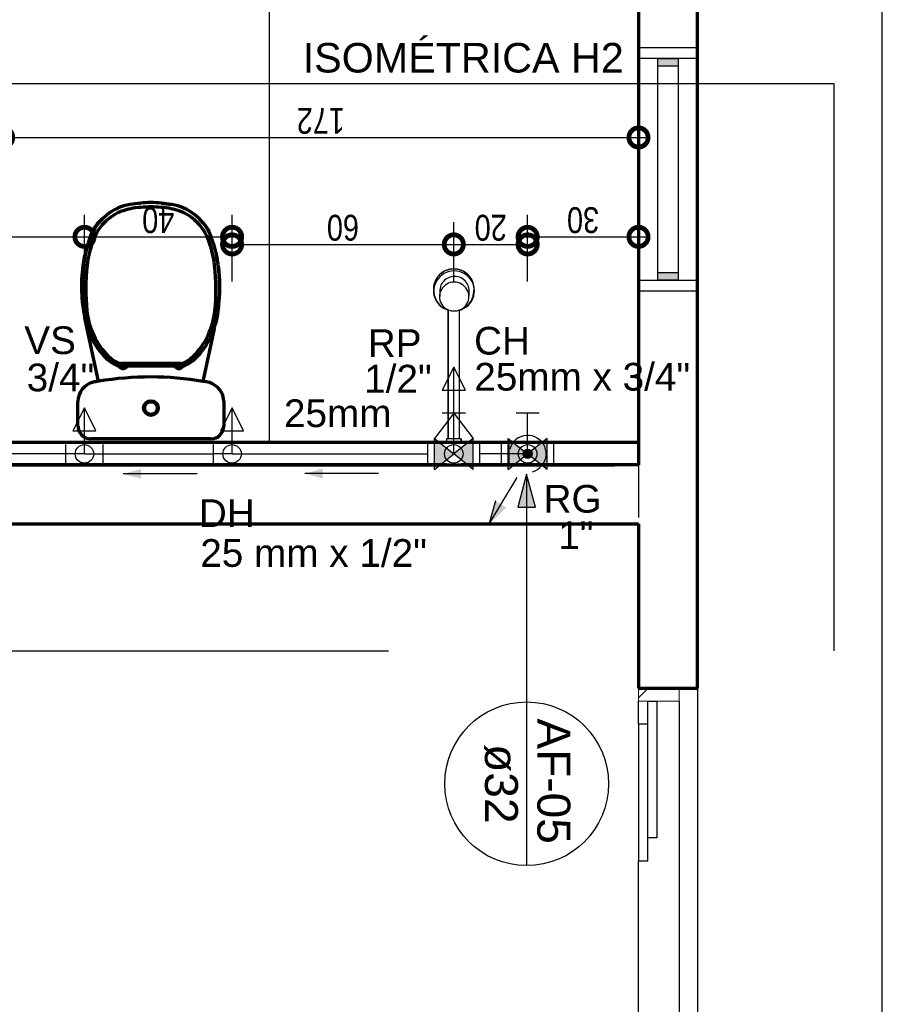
# Model space of a CAD drawing. Header units: millimetres. Extents: x -20654 to 2526, y -8238 to 977.
# Tile 86 of 219: x -10322.26 to -10319.93, y -4103.16 to -4100.49. Entities that reach past the tile are written whole.
import ezdxf

# ---------------------------------------------------------------- set-up
doc = ezdxf.new("R2010")
doc.units = ezdxf.units.MM
doc.linetypes.add('HIDDEN2', pattern=[0.47625, 0.3175, -0.15875])
for name, color, linetype in [('01 CONTORNO_dwg', 252, 'Continuous'), ('A-FLOR', 252, 'Continuous'), ('AF-Colunas', 4, 'Continuous'), ('AF-Condutos', 4, 'Continuous'), ('AF-Conexões', 4, 'Continuous'), ('AL-Textos conduto', 7, 'Continuous'), ('CV-Indicação coluna', 7, 'Continuous'), ('G-IMPT', 8, 'Continuous'), ('P-PIPE-IDEN', 7, 'Continuous'), ('Simbolos', 7, 'Continuous'), ('Simbolos_int', 8, 'Continuous'), ('TEXT', 7, 'Continuous'), ('Textos', 7, 'Continuous'), ('TQ-Conexões', 7, 'Continuous')]:
    doc.layers.add(name, color=color, linetype=linetype)
doc.styles.add('Arial', font='arial.ttf', dxfattribs={"height": 100})
doc.styles.add('Arial_4', font='arial.ttf', dxfattribs={"width": 0.8, "height": 0.07})
doc.styles.add('Arial_9', font='arial.ttf', dxfattribs={"height": 0.0625})
doc.dimstyles.new('COTAS', dxfattribs={"dimscale": 0.3048, "dimtxt": 0.07, "dimasz": 0.341207, "dimexe": 0.19685, "dimexo": 0.0625, "dimgap": 0.032808, "dimtad": 3, "dimdec": 0, "dimlfac": 100, "dimzin": 0, "dimdsep": 46, "dimtxsty": 'Arial_4', "dimblk1": 'DOTSMALL', "dimblk2": 'DOTSMALL', "dimsah": 1, "dimcen": 0.09, "dimdle": 0.065617, "dimazin": 0, "dimtfac": 1, "dimtdec": 0, "dimtmove": 0, "dimatfit": 0, "dimfxl": 0.328084, "dimfxlon": 1, "dimtvp": 1, "dimtfill": 1, "dimtolj": 1, "dimtzin": 0, "dimarcsym": 2})

# ---------------------------------------------------------------- blocks, each defined once
blk = doc.blocks.new('Anotacao_Coluna - Coluna-1332778-9 COBERTURA')
at = {"layer": 'P-PIPE-IDEN'}
blk.add_line((-0.006203, 0), (0.006203, 0), dxfattribs=at)
blk.add_circle((0, 0), 0.006203, dxfattribs=at)
blk = doc.blocks.new('_DotSmall')
at = {"color": 0, "linetype": 'ByBlock', "const_width": 0.5}
blk.add_lwpolyline([(-0.0625, 0, 1), (0.0625, 0, 1)], format="xyb", close=True, dxfattribs=at)
blk = doc.blocks.new('*D114')
at = {"color": 0, "lineweight": -2, "transparency": 16777216}
for p, q in [((-10322.0888, -4101.1779), (-10322.0888, -4101.0179)), ((-10321.6891, -4101.0779), (-10321.6891, -4101.0179)), ((-10322.1088, -4101.0779), (-10321.6691, -4101.0779))]:
    blk.add_line(p, q, dxfattribs=at)
at = {"layer": 'Defpoints', "color": 0, "transparency": 16777216}
for p in [(-10321.6891, -4101.0779), (-10321.6891, -4101.0844), (-10322.0888, -4101.5406)]:
    blk.add_point(p, dxfattribs=at)
at = {"color": 0, "lineweight": -2, "transparency": 16777216, "xscale": 0.104, "yscale": 0.104, "zscale": 0.104, "rotation": 180}
blk.add_blockref('_DotSmall', (-10322.0888, -4101.0779), dxfattribs=at)
at = {"color": 0, "lineweight": -2, "transparency": 16777216, "xscale": 0.104, "yscale": 0.104, "zscale": 0.104}
blk.add_blockref('_DotSmall', (-10321.6891, -4101.0779), dxfattribs=at)
at = {"color": 0, "transparency": 16777216, "insert": (-10321.889, -4101.0321), "char_height": 0.07, "attachment_point": 5, "rotation": 180, "style": 'Arial_4', "bg_fill": 3, "box_fill_scale": 1.1, "bg_fill_color": 256, "bg_fill_true_color": 13158600, "bg_fill_transparency": 0}
blk.add_mtext('\\A1;40', dxfattribs=at)
blk = doc.blocks.new('*D115')
at = {"color": 0, "lineweight": -2, "transparency": 16777216}
for p, q in [((-10321.6891, -4101.1984), (-10321.6891, -4101.0384)), ((-10321.0889, -4101.1984), (-10321.0889, -4101.0384)), ((-10321.7091, -4101.0984), (-10321.0689, -4101.0984))]:
    blk.add_line(p, q, dxfattribs=at)
at = {"layer": 'Defpoints', "color": 0, "transparency": 16777216}
for p in [(-10321.0889, -4101.0984), (-10321.0889, -4101.4306), (-10321.6891, -4101.52)]:
    blk.add_point(p, dxfattribs=at)
at = {"color": 0, "lineweight": -2, "transparency": 16777216, "xscale": 0.104, "yscale": 0.104, "zscale": 0.104, "rotation": 180}
blk.add_blockref('_DotSmall', (-10321.6891, -4101.0984), dxfattribs=at)
at = {"color": 0, "lineweight": -2, "transparency": 16777216, "xscale": 0.104, "yscale": 0.104, "zscale": 0.104}
blk.add_blockref('_DotSmall', (-10321.0889, -4101.0984), dxfattribs=at)
at = {"color": 0, "transparency": 16777216, "insert": (-10321.389, -4101.0527), "char_height": 0.07, "attachment_point": 5, "rotation": 180, "style": 'Arial_4', "bg_fill": 3, "box_fill_scale": 1.1, "bg_fill_color": 256, "bg_fill_true_color": 13158600, "bg_fill_transparency": 0}
blk.add_mtext('\\A1;60', dxfattribs=at)
blk = doc.blocks.new('*D116')
at = {"color": 0, "lineweight": -2, "transparency": 16777216}
for p, q in [((-10321.0889, -4101.1984), (-10321.0889, -4101.0384)), ((-10320.889, -4101.1984), (-10320.889, -4101.0384)), ((-10321.1089, -4101.0984), (-10320.869, -4101.0984))]:
    blk.add_line(p, q, dxfattribs=at)
at = {"layer": 'Defpoints', "color": 0, "transparency": 16777216}
for p in [(-10320.889, -4101.0984), (-10321.0889, -4101.4306), (-10320.889, -4101.5557)]:
    blk.add_point(p, dxfattribs=at)
at = {"color": 0, "lineweight": -2, "transparency": 16777216, "xscale": 0.104, "yscale": 0.104, "zscale": 0.104, "rotation": 180}
blk.add_blockref('_DotSmall', (-10321.0889, -4101.0984), dxfattribs=at)
at = {"color": 0, "lineweight": -2, "transparency": 16777216, "xscale": 0.104, "yscale": 0.104, "zscale": 0.104}
blk.add_blockref('_DotSmall', (-10320.889, -4101.0984), dxfattribs=at)
at = {"color": 0, "transparency": 16777216, "insert": (-10320.989, -4101.0527), "char_height": 0.07, "attachment_point": 5, "rotation": 180, "style": 'Arial_4', "bg_fill": 3, "box_fill_scale": 1.1, "bg_fill_color": 256, "bg_fill_true_color": 13158600, "bg_fill_transparency": 0}
blk.add_mtext('\\A1;20', dxfattribs=at)
blk = doc.blocks.new('*D143')
at = {"color": 0, "lineweight": -2, "ltscale": 2, "transparency": 16777216}
for p, q in [((-10322.8089, -4101.1779), (-10322.8089, -4101.0179)), ((-10322.0888, -4101.1588), (-10322.0888, -4101.0179)), ((-10322.8289, -4101.0779), (-10322.0688, -4101.0779))]:
    blk.add_line(p, q, dxfattribs=at)
at = {"layer": 'Defpoints', "color": 0, "ltscale": 2, "transparency": 16777216}
for p in [(-10322.0888, -4101.0779), (-10322.0888, -4101.1779), (-10322.8089, -4101.2775)]:
    blk.add_point(p, dxfattribs=at)
at = {"color": 0, "lineweight": -2, "ltscale": 2, "transparency": 16777216, "xscale": 0.104, "yscale": 0.104, "zscale": 0.104, "rotation": 180}
blk.add_blockref('_DotSmall', (-10322.8089, -4101.0779), dxfattribs=at)
at = {"color": 0, "lineweight": -2, "ltscale": 2, "transparency": 16777216, "xscale": 0.104, "yscale": 0.104, "zscale": 0.104}
blk.add_blockref('_DotSmall', (-10322.0888, -4101.0779), dxfattribs=at)
at = {"color": 0, "ltscale": 2, "transparency": 16777216, "insert": (-10322.4489, -4101.0327), "char_height": 0.07, "attachment_point": 5, "rotation": 180, "style": 'Arial_4', "bg_fill": 3, "box_fill_scale": 1.1, "bg_fill_color": 256, "bg_fill_true_color": 13158600, "bg_fill_transparency": 0}
blk.add_mtext('\\A1;72', dxfattribs=at)
blk = doc.blocks.new('*D144')
at = {"color": 0, "lineweight": -2, "ltscale": 2, "transparency": 16777216}
for p, q in [((-10320.889, -4101.157), (-10320.889, -4101.0179)), ((-10320.5889, -4101.157), (-10320.5889, -4101.0179)), ((-10320.909, -4101.0779), (-10320.5689, -4101.0779))]:
    blk.add_line(p, q, dxfattribs=at)
at = {"layer": 'Defpoints', "color": 0, "ltscale": 2, "transparency": 16777216}
for p in [(-10320.5889, -4101.0779), (-10320.889, -4101.1761), (-10320.5889, -4101.1761)]:
    blk.add_point(p, dxfattribs=at)
at = {"color": 0, "lineweight": -2, "ltscale": 2, "transparency": 16777216, "xscale": 0.104, "yscale": 0.104, "zscale": 0.104, "rotation": 180}
blk.add_blockref('_DotSmall', (-10320.889, -4101.0779), dxfattribs=at)
at = {"color": 0, "lineweight": -2, "ltscale": 2, "transparency": 16777216, "xscale": 0.104, "yscale": 0.104, "zscale": 0.104}
blk.add_blockref('_DotSmall', (-10320.5889, -4101.0779), dxfattribs=at)
at = {"color": 0, "ltscale": 2, "transparency": 16777216, "insert": (-10320.739, -4101.0321), "char_height": 0.07, "attachment_point": 5, "rotation": 180, "style": 'Arial_4', "bg_fill": 3, "box_fill_scale": 1.1, "bg_fill_color": 256, "bg_fill_true_color": 13158600, "bg_fill_transparency": 0}
blk.add_mtext('\\A1;30', dxfattribs=at)
blk = doc.blocks.new('*D149')
at = {"color": 0, "lineweight": -2, "ltscale": 2, "transparency": 16777216}
for p, q in [((-10322.3089, -4100.8586), (-10322.3089, -4100.7488)), ((-10320.5889, -4100.8586), (-10320.5889, -4100.7488)), ((-10322.3289, -4100.8088), (-10320.5689, -4100.8088))]:
    blk.add_line(p, q, dxfattribs=at)
at = {"layer": 'Defpoints', "color": 0, "ltscale": 2, "transparency": 16777216}
for p in [(-10320.5889, -4100.8088), (-10322.3089, -4100.8776), (-10320.5889, -4100.8776)]:
    blk.add_point(p, dxfattribs=at)
at = {"color": 0, "lineweight": -2, "ltscale": 2, "transparency": 16777216, "xscale": 0.104, "yscale": 0.104, "zscale": 0.104, "rotation": 180}
blk.add_blockref('_DotSmall', (-10322.3089, -4100.8088), dxfattribs=at)
at = {"color": 0, "lineweight": -2, "ltscale": 2, "transparency": 16777216, "xscale": 0.104, "yscale": 0.104, "zscale": 0.104}
blk.add_blockref('_DotSmall', (-10320.5889, -4100.8088), dxfattribs=at)
at = {"color": 0, "ltscale": 2, "transparency": 16777216, "insert": (-10321.4489, -4100.7637), "char_height": 0.07, "attachment_point": 5, "rotation": 180, "style": 'Arial_4', "bg_fill": 3, "box_fill_scale": 1.1, "bg_fill_color": 256, "bg_fill_true_color": 13158600, "bg_fill_transparency": 0}
blk.add_mtext('\\A1;172', dxfattribs=at)
blk = doc.blocks.new('JANELAS')
at = {"layer": 'G-IMPT', "true_color": 0x939598}
for points in [[(-9994.4, -3975.1), (-9988.7, -3975.1), (-9988.7, -3955.1), (-10045.7, -3955.1), (-10045.7, -3975.1)], [(-9988.7, -4555.1), (-9988.7, -4535.1), (-10045.7, -4535.1), (-10045.7, -4555.1)]]:
    blk.add_hatch(color=252, dxfattribs=at).paths.add_polyline_path(points, flags=0)
at = {"layer": 'G-IMPT', "color": 252, "true_color": 0x939598}
for p, q in [((-10097.2, -3925.1), (-9937.2, -3925.1)), ((-10097.2, -3955.1), (-10097.2, -3925.1)), ((-9937.2, -3925.1), (-9937.2, -3955.1)), ((-9937.2, -3955.1), (-10097.2, -3955.1)), ((-10045.7, -3955.1), (-10045.7, -3975.1)), ((-9988.7, -3955.1), (-10045.7, -3955.1)), ((-10044.7, -3955.1), (-9989.7, -3955.1)), ((-10044.7, -4555.1), (-10044.7, -3955.1)), ((-9989.7, -3955.1), (-9989.7, -4555.1)), ((-9988.7, -3975.1), (-9988.7, -3955.1)), ((-10045.7, -3975.1), (-9988.7, -3975.1)), ((-10097.2, -4555.1), (-9937.2, -4555.1)), ((-10097.2, -4585.1), (-10097.2, -4555.1)), ((-10045.7, -4535.1), (-10045.7, -4555.1)), ((-9988.7, -4535.1), (-10045.7, -4535.1)), ((-10045.7, -4555.1), (-9988.7, -4555.1)), ((-9989.7, -4555.1), (-10044.7, -4555.1)), ((-9988.7, -4555.1), (-9988.7, -4535.1)), ((-9937.2, -4555.1), (-9937.2, -4585.1)), ((-9937.2, -4585.1), (-10097.2, -4585.1)), ((-10097.2, -5757.6), (-10097.2, -5695.1)), ((-10072.2, -5695.1), (-10047.2, -5695.1)), ((-10072.2, -6065.1), (-10072.2, -5695.1)), ((-10047.2, -5695.1), (-10047.2, -6065.1)), ((-9987.2, -5695.1), (-9987.2, -7125.1)), ((-10072.2, -5757.6), (-10097.2, -5757.6)), ((-10097.2, -5757.6), (-10097.2, -6127.6)), ((-10072.2, -6127.6), (-10072.2, -5757.6)), ((-10047.2, -6065.1), (-10072.2, -6065.1)), ((-10097.2, -6127.6), (-10072.2, -6127.6)), ((-10097.2, -6692.6), (-10097.2, -6127.6))]:
    blk.add_line(p, q, dxfattribs=at)
at = {"layer": 'G-IMPT', "color": 252, "lineweight": 20, "true_color": 0x939598}
for p, q in [((-10097.2, -5695.1), (-10097.2, -5660.1)), ((-9987.2, -5660.1), (-9987.2, -5695.1)), ((-10072.2, -5695.1), (-10097.2, -5695.1)), ((-9987.2, -5695.1), (-10047.2, -5695.1))]:
    blk.add_line(p, q, dxfattribs=at)
at = {"layer": 'G-IMPT', "color": 252, "linetype": 'Continuous', "true_color": 0x939598}
blk.add_line((-10097.2, -5686.5), (-10070.9, -5660.1), dxfattribs=at)
blk = doc.blocks.new('terreo')
at = {"layer": '01 CONTORNO_dwg'}
h = blk.add_hatch(color=256, dxfattribs=at)
h.paths.add_polyline_path([(-10652.2, -4584.1), (-10651.9, -4580.6), (-10652.2, -4578.9)], flags=0)
h.paths.add_polyline_path([(-10649.4, -4562.6), (-10643.2, -4549.8), (-10635.5, -4540.3), (-10623.5, -4531.7), (-10610.2, -4526.7), (-10612.6, -4527), (-10624.8, -4532), (-10636.1, -4540.6), (-10644.9, -4551.8), (-10649.3, -4562.4)], flags=0)
blk.add_hatch(color=256, dxfattribs=at).paths.add_polyline_path([(-10545, -4562.6), (-10550.3, -4550.8), (-10559.4, -4539.7), (-10570.2, -4531.7), (-10584.5, -4526.3), (-10583, -4526.9), (-10569.7, -4532.4), (-10558.3, -4541.1), (-10549.6, -4552.5), (-10547.6, -4557)], flags=0)
h = blk.add_hatch(color=256, dxfattribs=at)
h.paths.add_polyline_path([(-10570.2, -4631.2), (-10569.7, -4631), (-10567, -4628.8)], flags=0)
h.paths.add_polyline_path([(-10560.4, -4623.9), (-10558.3, -4622.4), (-10549.6, -4611.1), (-10544, -4597), (-10542.3, -4583.9), (-10542.9, -4583.5), (-10544.5, -4594.8), (-10546.6, -4603.4), (-10552.6, -4614.8), (-10559.7, -4623.2)], flags=0)
h.paths.add_polyline_path([(-10634.1, -4623.9), (-10642.1, -4614.5), (-10647.8, -4603.4), (-10650.9, -4591.3), (-10651.8, -4581.2), (-10652.2, -4584.3), (-10650.4, -4598.1), (-10643.5, -4612.9), (-10636.1, -4622.4)], flags=0)
at = {"layer": '01 CONTORNO_dwg', "lineweight": 70}
for p, q in [((-9937.2, -5660.1), (-9937.2, -2850.1)), ((-10097.2, -3455.1), (-10097.2, -5055.1)), ((-11558.8, -4829.2), (-11594, -4666.5)), ((-11246, -4686.9), (-11276.8, -4829.3)), ((-11481.8, -4788.2), (-11503.9, -4787.8)), ((-11335.6, -4781.2), (-11498.9, -4781.2)), ((-11352.7, -4788.2), (-11481.8, -4788.2)), ((-11477.7, -4787.5), (-11477.7, -4781.2)), ((-11467.7, -4787.5), (-11477.7, -4787.5)), ((-11467.7, -4787.5), (-11467.7, -4781.2)), ((-11366.7, -4787.5), (-11366.7, -4781.2)), ((-11366.7, -4787.5), (-11356.7, -4787.5)), ((-11356.7, -4787.5), (-11356.7, -4781.2)), ((-11352.7, -4788.2), (-11330.6, -4787.8)), ((-11614.6, -4950.4), (-11614.6, -4884)), ((-11220, -4884.2), (-11220.1, -4950.4)), ((-11254.8, -4985.1), (-11579.8, -4985.1)), ((-10097.2, -4995.1), (-12817.2, -4995.1)), ((-10617.2, -5055.1), (-12817.2, -5055.1)), ((-12817.2, -5055.1), (-10162.2, -5055.1)), ((-10097.2, -5055.1), (-10577.2, -5055.1)), ((-13082.9, -5215.1), (-10097.2, -5215.1)), ((-10097.2, -5215.1), (-10097.2, -5660.1)), ((-10097.2, -5660.1), (-9937.2, -5660.1))]:
    blk.add_line(p, q, dxfattribs=at)
at = {"layer": '01 CONTORNO_dwg'}
for p, q in [((-10652.2, -4578.9), (-10652.2, -4584.1)), ((-10635.3, -4584.4), (-10635.3, -4599.7)), ((-10555.3, -4599.7), (-10555.3, -4584.4)), ((-10542.2, -4584.1), (-10542.2, -4578.9)), ((-10612.2, -4636.5), (-10612.2, -4985.1)), ((-10612.2, -4985.1), (-10612.2, -4636.5)), ((-10582.2, -4985.1), (-10582.2, -4636.5)), ((-10582.1, -4985.1), (-10582.1, -4635.1)), ((-10612.2, -4985.1), (-10617.2, -4985.1)), ((-10617.2, -4985.1), (-10617.2, -4995.1)), ((-10617.2, -4985.1), (-10617.2, -4995.1)), ((-10577.2, -4985.1), (-10617.2, -4985.1)), ((-10577.2, -4985.1), (-10582.2, -4985.1)), ((-10577.2, -4995.1), (-10577.2, -4985.1)), ((-10577.2, -4985.1), (-10577.2, -4995.1)), ((-10617.2, -4995.1), (-10597.2, -4995.1)), ((-10617.2, -4995.1), (-10577.2, -4995.1)), ((-10597.2, -4995.1), (-10577.2, -4995.1)), ((-10097.2, -5045.1), (-10097.2, -5197.5)), ((-9937.2, -5660.1), (-9937.2, -7160.1))]:
    blk.add_line(p, q, dxfattribs=at)
at = {"layer": '01 CONTORNO_dwg', "lineweight": 70}
for radius in [20, 18, 17]:
    blk.add_circle((-11417.2, -4901.7), radius, dxfattribs=at)
for centre, radius, start, end in [((-11413.7, -4695), 349.8, 90.5732, 99.8354), ((-11420.7, -4695), 349.8, 80.1646, 89.4268), ((-11449.5, -4488), 139.8, 99.8667, 156.4024), ((-11449.9, -4490.9), 130.9, 99.8146, 162.9757), ((-11414.2, -4696.9), 340, 90.5056, 99.8146), ((-11420.2, -4696.9), 340, 80.1854, 89.4944), ((-11384.6, -4490.9), 130.9, 17.0243, 80.1854), ((-11384.9, -4488), 139.8, 23.5976, 80.1333), ((-11486.2, -4468), 100.4, 125.045, 154.0941), ((-11349.4, -4468), 100.4, 25.9059, 51.1018), ((-11216.1, -4571.6), 389.3, 157.7439, 164.6897), ((-11619.5, -4571.6), 389.3, 20.267, 22.2561), ((-11323.7, -4543), 277.2, 156.4024, 173.6574), ((-11510.8, -4543), 277.2, 6.3426, 23.5976), ((-11216.1, -4571.6), 389.3, 165.1465, 186.2561), ((-11324.2, -4545), 267.4, 159.7735, 173.6571), ((-11510.3, -4545), 267.4, 6.3429, 20.2265), ((-11619.5, -4571.6), 389.3, 10.8043, 13.5091), ((-11018.4, -4577), 584.3, 173.6574, 186.1336), ((-11019.3, -4578.9), 574.1, 173.6571, 185.9098), ((-11815.2, -4578.9), 574.1, 354.0902, 6.3429), ((-11816, -4577), 584.3, 353.8664, 6.3426), ((-11619.5, -4571.6), 389.3, 353.7439, 7.6247), ((-10968.7, -4531.2), 639.8, 187.4405, 189.648), ((-11389.3, -4618.6), 202, 185.5108, 225.1563), ((-11445.2, -4618.6), 202, 314.8437, 354.4892), ((-11866.9, -4531.2), 639.8, 351.3632, 352.5595), ((-11388.8, -4616.6), 211.8, 186.165, 225.1562), ((-10968.7, -4531.2), 639.8, 189.9019, 192.2113), ((-11445.7, -4616.6), 211.8, 314.8438, 353.835), ((-11476.9, -4705.3), 86.8, 225.1563, 251.8874), ((-11477.4, -4707.2), 77, 225.1563, 253.8373), ((-11357, -4707.2), 77, 286.1627, 314.8437), ((-11357.5, -4705.3), 86.8, 288.1126, 314.8437), ((-11492.7, -4782.2), 12.5, 206.6026, 331.2966), ((-11341.7, -4782.2), 12.5, 208.7034, 333.3974), ((-11418, -5665.3), 847.9, 80.3584, 99.5344), ((-11560.9, -4884), 53.7, 103.4092, 180.0138), ((-11419.6, -5650.3), 832.9, 99.6228, 100.6375), ((-11416, -5650.5), 832.9, 79.1268, 80.3797), ((-11273.7, -4884.2), 53.7, 359.9862, 73.9106), ((-11579.8, -4950.4), 34.7, 180.0138, 270), ((-11254.8, -4950.4), 34.7, 270, 359.9862)]:
    blk.add_arc(centre, radius, start, end, dxfattribs=at)
at = {"layer": '01 CONTORNO_dwg'}
for centre, major_axis, ratio, start_param, end_param in [((-10597.2, -4579.2), (-55, 0), 0.984808, 4.712389, 6.508183), ((-10596.3, -4584.5), (-55, 0), 0.986771, 4.712389, 7.853982), ((-10597.2, -4578.9), (-55, 0), 0.984808, 4.712389, 6.162408), ((-10597.2, -4578.9), (-55, 0), 0.984808, 3.26237, 4.712389), ((-10597.2, -4579.2), (-55, 0), 0.984808, 2.916595, 4.712389), ((-10596.3, -4584.5), (-54.9, 0), 0.988552, 1.570796, 4.712389), ((-10595.3, -4584.7), (-40, 0), 0.984808, 4.712389, 6.409808), ((-10595.3, -4584.7), (-40, 0), 0.984808, 2.882805, 4.712389), ((-10597.2, -4584.1), (-55, 0), 0.984808, 6.228991, 7.330383), ((-10597.2, -4578.9), (-55, 0), 0.984808, 6.27027, 6.283185), ((-10596.3, -4599.7), (-40, 0), 0.976997, 4.712389, 7.853982), ((-10596.3, -4599.7), (-40, 0), 0.976997, 1.570796, 4.712389), ((-10597.2, -4584.1), (-55, 0), 0.984808, 2.094395, 3.195787), ((-10597.2, -4578.9), (-55, 0), 0.984808, 3.141593, 3.154508), ((-10595.3, -4599.7), (-40, 0), 0.984808, 1.904802, 2.124408)]:
    blk.add_ellipse(centre, major_axis=major_axis, ratio=ratio, start_param=start_param, end_param=end_param, dxfattribs=at)
for points, knots in [([(-10597.2, -4525), (-10602, -4525.1), (-10609, -4525.9), (-10617.9, -4528.9), (-10626.4, -4532.9), (-10634, -4538.5), (-10640.4, -4545.4), (-10644.1, -4550.6), (-10646.9, -4555.7), (-10648.9, -4560.5), (-10650.5, -4565.4), (-10651.6, -4570.6), (-10652.2, -4575.8), (-10652.3, -4582.7), (-10651.6, -4587.8), (-10650.9, -4591.3)], [0, 0, 0, 0, 0.142857, 0.214286, 0.285714, 0.428571, 0.5, 0.571429, 0.625, 0.678571, 0.732143, 0.785714, 0.839286, 0.892857, 1, 1, 1, 1]), ([(-10543.6, -4591.3), (-10542.6, -4586.7), (-10541.9, -4579.8), (-10542.8, -4570.6), (-10544.9, -4561.5), (-10548.7, -4553), (-10554.1, -4545.4), (-10558.5, -4540.6), (-10562.9, -4536.8), (-10567.2, -4533.7), (-10571.7, -4531.1), (-10576.6, -4528.9), (-10581.6, -4527.2), (-10588.4, -4525.6), (-10593.6, -4525.1), (-10597.2, -4525)], [0, 0, 0, 0, 0.142857, 0.214286, 0.285714, 0.428571, 0.5, 0.571429, 0.625, 0.678571, 0.732143, 0.785714, 0.839286, 0.892857, 1, 1, 1, 1]), ([(-10650.9, -4591.3), (-10650.3, -4595.5), (-10648.8, -4601.5), (-10645.4, -4609.2), (-10642.5, -4614.1), (-10639.4, -4618.3), (-10636.2, -4621.9), (-10632.9, -4625.1), (-10629.2, -4628.1), (-10625.2, -4630.8), (-10619.7, -4633.8), (-10615.3, -4635.5), (-10612.2, -4636.5)], [0, 0, 0, 0, 0.2, 0.3, 0.4, 0.475, 0.55, 0.625, 0.7, 0.775, 0.85, 1, 1, 1, 1]), ([(-10582.2, -4636.5), (-10578.1, -4635.2), (-10572.4, -4632.8), (-10565.3, -4628.2), (-10560.8, -4624.5), (-10557.2, -4620.8), (-10554.1, -4617.1), (-10551.5, -4613.3), (-10549.1, -4609.2), (-10547.1, -4604.9), (-10545, -4599), (-10544, -4594.4), (-10543.6, -4591.3)], [0, 0, 0, 0, 0.2, 0.3, 0.4, 0.475, 0.55, 0.625, 0.7, 0.775, 0.85, 1, 1, 1, 1])]:
    blk.add_open_spline(points, degree=3, knots=knots, dxfattribs=at)
at = {"layer": 'A-FLOR'}
for p, q in [((-9437.2, -8275.1), (-9437.2, -135.1)), ((-11097.2, -3455.1), (-11097.2, -4995.1))]:
    blk.add_line(p, q, dxfattribs=at)
at = {"layer": '01 CONTORNO_dwg'}
blk.add_blockref('JANELAS', (0, 0), dxfattribs=at)

msp = doc.modelspace()

# ---------------------------------------------------------------- hatches: boundary and pattern name
at = {"layer": 'AF-Colunas', "linetype": 'Continuous'}
msp.add_hatch(color=256, dxfattribs=at).paths.add_polyline_path([(-10320.8802, -4101.6567), (-10320.881, -4101.6559), (-10320.8818, -4101.6553), (-10320.8828, -4101.6547), (-10320.8837, -4101.6542), (-10320.8847, -4101.6538), (-10320.8858, -4101.6534), (-10320.8868, -4101.6532), (-10320.8879, -4101.6531), (-10320.889, -4101.653), (-10320.8901, -4101.6531), (-10320.8912, -4101.6532), (-10320.8922, -4101.6534), (-10320.8933, -4101.6538), (-10320.8943, -4101.6542), (-10320.8953, -4101.6547), (-10320.8962, -4101.6553), (-10320.897, -4101.6559), (-10320.8978, -4101.6567), (-10320.8986, -4101.6575), (-10320.8992, -4101.6583), (-10320.8998, -4101.6593), (-10320.9003, -4101.6602), (-10320.9008, -4101.6612), (-10320.9011, -4101.6623), (-10320.9013, -4101.6633), (-10320.9015, -4101.6644), (-10320.9015, -4101.6655), (-10320.9015, -4101.6666), (-10320.9013, -4101.6677), (-10320.9011, -4101.6687), (-10320.9008, -4101.6698), (-10320.9003, -4101.6708), (-10320.8998, -4101.6718), (-10320.8992, -4101.6727), (-10320.8986, -4101.6735), (-10320.8978, -4101.6744), (-10320.897, -4101.6751), (-10320.8962, -4101.6758), (-10320.8953, -4101.6763), (-10320.8943, -4101.6768), (-10320.8933, -4101.6773), (-10320.8922, -4101.6776), (-10320.8912, -4101.6778), (-10320.8901, -4101.678), (-10320.889, -4101.678), (-10320.8879, -4101.678), (-10320.8868, -4101.6778), (-10320.8858, -4101.6776), (-10320.8847, -4101.6773), (-10320.8837, -4101.6768), (-10320.8828, -4101.6763), (-10320.8818, -4101.6758), (-10320.881, -4101.6751), (-10320.8802, -4101.6744), (-10320.8794, -4101.6735), (-10320.8788, -4101.6727), (-10320.8782, -4101.6718), (-10320.8777, -4101.6708), (-10320.8773, -4101.6698), (-10320.8769, -4101.6687), (-10320.8767, -4101.6677), (-10320.8766, -4101.6666), (-10320.8765, -4101.6655), (-10320.8766, -4101.6644), (-10320.8767, -4101.6633), (-10320.8769, -4101.6623), (-10320.8773, -4101.6612), (-10320.8777, -4101.6602), (-10320.8782, -4101.6593), (-10320.8788, -4101.6583), (-10320.8794, -4101.6575)])
at = {"layer": 'AF-Colunas'}
msp.add_hatch(color=256, dxfattribs=at).paths.add_polyline_path([(-10320.9945, -4101.8566), (-10320.9466, -4101.8108), (-10320.9759, -4101.793)])
at = {"layer": 'CV-Indicação coluna'}
msp.add_hatch(color=256, dxfattribs=at).paths.add_polyline_path([(-10320.8917, -4101.7205), (-10320.9156, -4101.8098), (-10320.8678, -4101.8098)])
at = {"layer": 'P-PIPE-IDEN'}
for points in [[(-10321.984, -4101.7198), (-10321.9357, -4101.7327), (-10321.9357, -4101.7068)], [(-10321.4925, -4101.7188), (-10321.4442, -4101.7317), (-10321.4442, -4101.7058)]]:
    msp.add_hatch(color=256, dxfattribs=at).paths.add_polyline_path(points)
at = {"layer": 'Simbolos', "linetype": 'Continuous'}
for points in [[(-10321.1414, -4101.7075), (-10321.1414, -4101.6235), (-10321.0889, -4101.6654)], [(-10321.0889, -4101.6654), (-10321.0364, -4101.7075), (-10321.0364, -4101.6235)], [(-10320.9415, -4101.7076), (-10320.9415, -4101.6236), (-10320.889, -4101.6655)], [(-10320.889, -4101.6655), (-10320.8365, -4101.7076), (-10320.8365, -4101.6236)]]:
    msp.add_hatch(color=256, dxfattribs=at).paths.add_polyline_path(points)

# ---------------------------------------------------------------- linework, layer by layer
at = {"layer": 'AF-Colunas'}
for p, q in [((-10320.9945, -4101.8566), (-10320.9172, -4101.7292)), ((-10320.9759, -4101.793), (-10320.9945, -4101.8566))]:
    msp.add_line(p, q, dxfattribs=at)
msp.add_circle((-10320.889, -4101.6655), 0.0125, dxfattribs=at)
at = {"layer": 'AF-Condutos'}
msp.add_lwpolyline([(-10320.8761, -4101.7138), (-10320.8688, -4101.7112), (-10320.8619, -4101.7076), (-10320.8558, -4101.7029), (-10320.8504, -4101.6973), (-10320.846, -4101.6909), (-10320.8425, -4101.684), (-10320.8402, -4101.6766), (-10320.8391, -4101.6689), (-10320.8392, -4101.6612), (-10320.8405, -4101.6535), (-10320.8429, -4101.6462), (-10320.8465, -4101.6393), (-10320.851, -4101.633), (-10320.8565, -4101.6275), (-10320.8628, -4101.623), (-10320.8696, -4101.6194), (-10320.877, -4101.617), (-10320.8846, -4101.6157), (-10320.8924, -4101.6156), (-10320.9001, -4101.6168), (-10320.9075, -4101.619), (-10320.9144, -4101.6225), (-10320.9208, -4101.6269), (-10320.9264, -4101.6323), (-10320.931, -4101.6384), (-10320.9347, -4101.6453), (-10320.9373, -4101.6526)], dxfattribs=at)
at = {"layer": 'AF-Conexões'}
for p, q in [((-10321.0889, -4101.4306), (-10321.1201, -4101.4931)), ((-10321.0889, -4101.5556), (-10321.0889, -4101.4306)), ((-10321.0576, -4101.4931), (-10321.0889, -4101.4306)), ((-10321.1201, -4101.4931), (-10321.0576, -4101.4931)), ((-10322.0888, -4101.5406), (-10322.1201, -4101.6031)), ((-10322.0888, -4101.6656), (-10322.0888, -4101.5406)), ((-10322.0576, -4101.6031), (-10322.0888, -4101.5406)), ((-10322.1201, -4101.6031), (-10322.0576, -4101.6031)), ((-10321.7204, -4101.6031), (-10321.6579, -4101.6031)), ((-10322.1388, -4101.6906), (-10322.1388, -4101.6406)), ((-10322.0388, -4101.6406), (-10322.0388, -4101.6906)), ((-10322.0388, -4101.6406), (-10322.0388, -4101.6906)), ((-10321.7391, -4101.6906), (-10321.7391, -4101.6406)), ((-10320.9389, -4101.6906), (-10320.9389, -4101.6406)), ((-10320.9389, -4101.6906), (-10320.9389, -4101.6406)), ((-10322.1888, -4101.6656), (-10322.7589, -4101.6656)), ((-10322.1388, -4101.6656), (-10322.1888, -4101.6656)), ((-10322.0888, -4101.6656), (-10322.1388, -4101.6656)), ((-10322.0888, -4101.6656), (-10322.0388, -4101.6656)), ((-10322.0888, -4101.6656), (-10322.0388, -4101.6656)), ((-10322.0388, -4101.6656), (-10321.7391, -4101.6656)), ((-10321.6891, -4101.6656), (-10321.7391, -4101.6656)), ((-10321.6891, -4101.6656), (-10321.1596, -4101.6656)), ((-10320.9389, -4101.6656), (-10321.0182, -4101.6656)), ((-10320.8889, -4101.6656), (-10320.9389, -4101.6656)), ((-10320.8889, -4101.6656), (-10320.9389, -4101.6656))]:
    msp.add_line(p, q, dxfattribs=at)
for centre in [(-10322.0888, -4101.6656), (-10322.0888, -4101.6656), (-10321.6891, -4101.6656), (-10321.6891, -4101.6656), (-10321.0889, -4101.6656), (-10320.889, -4101.6655), (-10320.889, -4101.6655), (-10320.889, -4101.6655)]:
    msp.add_circle(centre, 0.025, dxfattribs=at)
at = {"layer": 'CV-Indicação coluna'}
for p, q in [((-10320.8917, -4101.7205), (-10320.9156, -4101.8098)), ((-10320.8678, -4101.8098), (-10320.8917, -4101.7205)), ((-10320.8917, -4101.7205), (-10320.8917, -4102.3373)), ((-10320.9156, -4101.8098), (-10320.8678, -4101.8098))]:
    msp.add_line(p, q, dxfattribs=at)
at = {"layer": 'P-PIPE-IDEN'}
for points in [[(-10321.784, -4101.7198), (-10321.984, -4101.7198)], [(-10321.2925, -4101.7188), (-10321.4925, -4101.7188)]]:
    msp.add_lwpolyline(points, dxfattribs=at)
at = {"layer": 'Simbolos'}
for p, q in [((-10321.0889, -4101.5556), (-10321.1414, -4101.6235)), ((-10321.0574, -4101.5556), (-10321.1204, -4101.5556)), ((-10321.0889, -4101.5556), (-10321.0364, -4101.6235)), ((-10321.0889, -4101.6654), (-10321.0889, -4101.5556)), ((-10320.8575, -4101.5557), (-10320.9205, -4101.5557)), ((-10320.889, -4101.6655), (-10320.889, -4101.5557)), ((-10321.1414, -4101.6235), (-10321.0889, -4101.6656)), ((-10321.1414, -4101.7075), (-10321.1414, -4101.6235)), ((-10321.0364, -4101.6235), (-10321.0889, -4101.6654)), ((-10321.0364, -4101.7075), (-10321.0364, -4101.6235)), ((-10320.9415, -4101.7076), (-10320.9415, -4101.6236)), ((-10320.9415, -4101.6236), (-10320.889, -4101.6657)), ((-10320.8365, -4101.6236), (-10320.889, -4101.6655)), ((-10320.8365, -4101.7076), (-10320.8365, -4101.6236)), ((-10321.1414, -4101.7075), (-10321.0889, -4101.6654)), ((-10321.0364, -4101.7075), (-10321.0889, -4101.6654)), ((-10320.9415, -4101.7076), (-10320.889, -4101.6655)), ((-10320.8365, -4101.7076), (-10320.889, -4101.6655))]:
    msp.add_line(p, q, dxfattribs=at)
at = {"layer": 'Simbolos_int'}
for p, q in [((-10321.1596, -4101.6992), (-10321.1596, -4101.632)), ((-10321.0182, -4101.6992), (-10321.0182, -4101.632)), ((-10320.9597, -4101.6994), (-10320.9597, -4101.6322)), ((-10320.8183, -4101.6994), (-10320.8183, -4101.6322))]:
    msp.add_line(p, q, dxfattribs=at)
at = {"layer": 'TQ-Conexões', "color": 244, "linetype": 'HIDDEN2', "ltscale": 8, "true_color": 0x991b1e}
msp.add_lwpolyline([(-10323.8056, -4102.1987), (-10320.0592, -4102.1987), (-10320.0592, -4100.6636), (-10323.8056, -4100.6636), (-10323.8056, -4102.1987)], dxfattribs=at)

# ---------------------------------------------------------------- block references
at = {"layer": 'CV-Indicação coluna', "xscale": 35.72792670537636, "yscale": 35.72792670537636, "zscale": 35.72792670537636, "rotation": 270}
msp.add_blockref('Anotacao_Coluna - Coluna-1332778-9 COBERTURA', (-10320.8917, -4102.5589), dxfattribs=at)

# ---------------------------------------------------------------- texts
at = {"layer": 'CV-Indicação coluna', "char_height": 0.08932, "attachment_point": 1, "rotation": 270, "style": 'Arial_9'}
for s, insert, width in [('AF-05', (-10320.7734, -4102.3818), 0.426775), ('ø32', (-10320.9153, -4102.4515), 0.257784)]:
    msp.add_mtext(s, dxfattribs=dict(at, insert=insert, width=width))
at = {"layer": 'TEXT', "style": 'Arial'}
msp.add_text('ISOMÉTRICA H2', height=0.08, dxfattribs=at).set_placement((-10321.498, -4100.6329))
at = {"layer": 'Textos', "char_height": 0.075, "attachment_point": 8, "line_spacing_factor": 0.6, "style": 'Arial'}
for s, insert, width in [('VS', (-10322.1818, -4101.3964), 0.279649), ('CH', (-10320.9584, -4101.3977), 0.302744), ('RP', (-10321.2491, -4101.403), 0.302744), ('3/4"', (-10322.1537, -4101.4972), 0.365625), ('1/2"', (-10321.2401, -4101.5005), 1.169017), ('25mm x 3/4"', (-10320.7413, -4101.4952), 1.169017), ('RG', (-10320.7674, -4101.8258), 0.302744), ('DH', (-10321.7034, -4101.8635), 0.302744), ('1"', (-10320.7585, -4101.9233), 1.169017), ('25 mm x 1/2"', (-10321.4685, -4101.9725), 1.22721)]:
    msp.add_mtext(s, dxfattribs=dict(at, insert=insert, width=width))

# ---------------------------------------------------------------- next in the draw order: dimensions: what is measured, and where the dimension line sits
at = {"ltscale": 2}
dim = msp.add_linear_dim(base=(-10320.5889, -4100.8088), p1=(-10322.3089, -4100.8776), p2=(-10320.5889, -4100.8776), dimstyle='COTAS', override={"dimpost": '<>'}, dxfattribs=at)
dim.commit()
dim.dimension.update_dxf_attribs({"geometry": '*D149', "text_midpoint": (-10321.4489, -4100.7637)})
dim = msp.add_linear_dim(base=(-10321.6891, -4101.0779), p1=(-10322.0888, -4101.5406), p2=(-10321.6891, -4101.0844), dimstyle='COTAS', override={"dimpost": '<>'})
dim.commit()
dim.dimension.update_dxf_attribs({"geometry": '*D114', "text_midpoint": (-10321.889, -4101.0321)})

# ---------------------------------------------------------------- next in the draw order: linework, layer by layer
at = {"layer": 'AF-Conexões'}
for p, q in [((-10321.6891, -4101.5406), (-10321.7204, -4101.6031)), ((-10321.6891, -4101.6656), (-10321.6891, -4101.5406)), ((-10321.6579, -4101.6031), (-10321.6891, -4101.5406))]:
    msp.add_line(p, q, dxfattribs=at)

# ---------------------------------------------------------------- next in the draw order: dimensions: what is measured, and where the dimension line sits
at = {"ltscale": 2}
dim = msp.add_linear_dim(base=(-10322.0888, -4101.0779), p1=(-10322.8089, -4101.2775), p2=(-10322.0888, -4101.1779), dimstyle='COTAS', override={"dimpost": '<>'}, dxfattribs=at)
dim.commit()
dim.dimension.update_dxf_attribs({"geometry": '*D143', "text_midpoint": (-10322.4489, -4101.0327)})
dim = msp.add_linear_dim(base=(-10321.0889, -4101.0984), p1=(-10321.6891, -4101.52), p2=(-10321.0889, -4101.4306), dimstyle='COTAS', override={"dimpost": '<>'})
dim.commit()
dim.dimension.update_dxf_attribs({"geometry": '*D115', "text_midpoint": (-10321.389, -4101.0527)})

# ---------------------------------------------------------------- next in the draw order: texts
at = {"layer": 'AL-Textos conduto', "insert": (-10321.5487, -4101.5941), "char_height": 0.075, "width": 0.640358, "attachment_point": 7, "line_spacing_factor": 0.6, "style": 'Arial'}
msp.add_mtext('25mm', dxfattribs=at)

# ---------------------------------------------------------------- next in the draw order: dimensions: what is measured, and where the dimension line sits
dim = msp.add_linear_dim(base=(-10320.889, -4101.0984), p1=(-10321.0889, -4101.4306), p2=(-10320.889, -4101.5557), dimstyle='COTAS', override={"dimpost": '<>'})
dim.commit()
dim.dimension.update_dxf_attribs({"geometry": '*D116', "text_midpoint": (-10320.989, -4101.0527)})

# ---------------------------------------------------------------- next in the draw order: dimensions: what is measured, and where the dimension line sits
at = {"ltscale": 2}
dim = msp.add_linear_dim(base=(-10320.5889, -4101.0779), p1=(-10320.889, -4101.1761), p2=(-10320.5889, -4101.1761), dimstyle='COTAS', override={"dimpost": '<>'}, dxfattribs=at)
dim.commit()
dim.dimension.update_dxf_attribs({"geometry": '*D144', "text_midpoint": (-10320.739, -4101.0321)})

# ---------------------------------------------------------------- next in the draw order: block references
at = {"layer": '01 CONTORNO_dwg', "xscale": 0.001, "yscale": 0.001, "zscale": 0.001}
msp.add_blockref('terreo', (-10310.4917, -4096.6399), dxfattribs=at)

doc.saveas('drawing.dxf')
